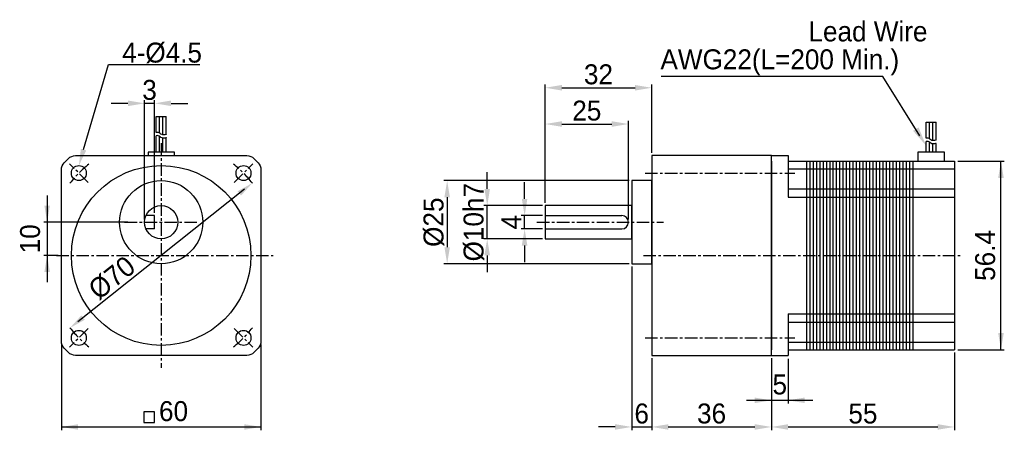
# Model space of a CAD drawing. Extents: x -59 to 237, y 10 to 134.
import ezdxf
from ezdxf.enums import TextEntityAlignment as Align

# ---------------------------------------------------------------- set-up
doc = ezdxf.new("R2010")
doc.units = 0
doc.header["$LTSCALE"] = 3
doc.header["$MEASUREMENT"] = 0
doc.linetypes.add('CENTER', pattern=[2, 1.25, -0.25, 0.25, -0.25])
for name, color, linetype in [('CEN', 1, 'CENTER'), ('DIM', 3, 'CONTINUOUS'), ('PRT', 7, 'CONTINUOUS')]:
    doc.layers.add(name, color=color, linetype=linetype)
doc.styles.add('MONOTXT', font='MS PGothic.ttf')

msp = doc.modelspace()

# ---------------------------------------------------------------- linework, layer by layer
at = {"layer": 'CEN'}
for p, q in [((-16.93, 96.7), (-16.93, 29.3)), ((-38.85, 84.92), (-44.51, 90.58)), ((4.99, 84.92), (10.64, 90.58)), ((128.52, 87.75), (173.52, 87.75)), ((-27.93, 73), (-5.93, 73)), ((96.02, 73), (134.02, 73)), ((-48.41, 63), (16.77, 63)), ((128.02, 63), (223.52, 63)), ((-38.85, 41.08), (-44.51, 35.42)), ((4.99, 41.08), (10.64, 35.42)), ((128.52, 38.25), (173.52, 38.25))]:
    msp.add_line(p, q, dxfattribs=at)
for start, end in [(128.4483, 141.5517), (38.4483, 51.5517), (218.4483, 231.5517), (308.4483, 321.5517)]:
    msp.add_arc((-16.93, 63), 35, start, end, dxfattribs=at)
at = {"layer": 'DIM'}
for p, q in [((-40.27, 94.8), (-32.75, 120.39)), ((-32.75, 120.39), (-5.27, 120.39)), ((200.01, 116.81), (133.41, 116.81)), ((211.16, 98.97), (200.01, 116.81)), ((98.52, 78.8), (98.52, 114.38)), ((103.52, 113.38), (125.52, 113.38)), ((130.52, 93.8), (130.52, 114.38)), ((-21.93, 73.8), (-21.93, 109.7)), ((-18.93, 75.8), (-18.93, 109.7)), ((-26.93, 108.7), (-31.93, 108.7)), ((-18.93, 108.7), (-21.93, 108.7)), ((-13.93, 108.7), (-8.93, 108.7)), ((98.52, 78.8), (98.52, 103.49)), ((103.52, 102.49), (118.52, 102.49)), ((123.52, 73.8), (123.52, 103.49)), ((222.52, 91.3), (236.52, 91.3)), ((235.52, 34.7), (235.52, 91.3)), ((81.08, 83), (81.08, 88)), ((8.13, 82.9), (-41.99, 43.1)), ((123.72, 85.5), (68.04, 85.5)), ((92.32, 80), (92.32, 85)), ((-51.21, 81), (-51.21, 55)), ((69.04, 80.5), (69.04, 65.5)), ((97.72, 78), (80.08, 78)), ((81.08, 68), (81.08, 78)), ((97.72, 75), (91.32, 75)), ((92.32, 71), (92.32, 75)), ((-26.93, 73), (-52.21, 73)), ((97.72, 71), (91.32, 71)), ((97.72, 68), (80.08, 68)), ((92.32, 66), (92.32, 61)), ((-47.93, 63), (-52.21, 63)), ((81.08, 63), (81.08, 58)), ((123.72, 60.5), (68.04, 60.5)), ((124.52, 59.7), (124.52, 10.5)), ((-46.93, 36.24), (-46.93, 10.5)), ((13.07, 36.24), (13.07, 10.5)), ((221.52, 33.9), (221.52, 10.5)), ((222.52, 34.7), (236.52, 34.7)), ((130.52, 32.2), (130.52, 10.5)), ((130.52, 32.2), (130.52, 10.5)), ((130.52, 32), (130.52, 10.5)), ((130.52, 32), (130.52, 10.5)), ((166.52, 32.2), (166.52, 10.5)), ((166.52, 32), (166.52, 10.5)), ((166.52, 32), (166.52, 18.5)), ((166.52, 32), (166.52, 10.5)), ((171.52, 32), (171.52, 18.5)), ((159, 19.5), (179, 19.5)), ((-46.93, 11.5), (13.07, 11.5)), ((119.52, 11.5), (114.52, 11.5)), ((124.52, 11.5), (130.52, 11.5)), ((135.52, 11.5), (161.52, 11.5)), ((135.52, 11.5), (140.52, 11.5)), ((171.52, 11.5), (216.52, 11.5))]:
    msp.add_line(p, q, dxfattribs=at)
msp.add_lwpolyline([(-22.14, 16.06), (-22.14, 12.89), (-18.97, 12.89), (-18.97, 16.06)], close=True, dxfattribs=at)
for points in [[(103.52, 114.21), (103.52, 112.54), (98.52, 113.38)], [(125.52, 114.21), (125.52, 112.54), (130.52, 113.38)], [(-26.93, 109.54), (-26.93, 107.87), (-21.93, 108.7)], [(-13.93, 109.54), (-13.93, 107.87), (-18.93, 108.7)], [(103.52, 103.32), (103.52, 101.65), (98.52, 102.49)], [(118.52, 103.32), (118.52, 101.65), (123.52, 102.49)], [(210.75, 101.46), (209.1, 100.43), (213.02, 96)], [(-39.47, 94.56), (-41.07, 95.03), (-41.68, 90)], [(234.68, 86.3), (236.35, 86.3), (235.52, 91.3)], [(7.08, 81), (6.04, 82.31), (10.48, 84.76)], [(68.21, 80.5), (69.87, 80.5), (69.04, 85.5)], [(80.24, 83), (81.91, 83), (81.08, 78)], [(91.48, 80), (93.15, 80), (92.32, 75)], [(-52.04, 78), (-50.38, 78), (-51.21, 73)], [(91.48, 66), (93.15, 66), (92.32, 71)], [(68.21, 65.5), (69.87, 65.5), (69.04, 60.5)], [(80.24, 63), (81.91, 63), (81.08, 68)], [(-52.04, 58), (-50.38, 58), (-51.21, 63)], [(-39.91, 43.69), (-40.95, 45), (-44.34, 41.24)], [(234.68, 39.7), (236.35, 39.7), (235.52, 34.7)], [(161.52, 20.33), (161.52, 18.67), (166.52, 19.5)], [(176.52, 20.33), (176.52, 18.67), (171.52, 19.5)], [(-41.93, 12.33), (-41.93, 10.67), (-46.93, 11.5)], [(8.07, 12.33), (8.07, 10.67), (13.07, 11.5)], [(119.52, 12.33), (119.52, 10.67), (124.52, 11.5)], [(135.52, 12.33), (135.52, 10.67), (130.52, 11.5)], [(135.52, 12.33), (135.52, 10.67), (130.52, 11.5)], [(161.52, 12.33), (161.52, 10.67), (166.52, 11.5)], [(171.52, 12.33), (171.52, 10.67), (166.52, 11.5)], [(216.52, 12.33), (216.52, 10.67), (221.52, 11.5)]]:
    msp.add_solid(points, dxfattribs=at)
at = {"layer": 'PRT'}
for p, q in [((-18.39, 104.73), (-15.39, 104.73)), ((-18.39, 99.98), (-18.39, 104.73)), ((-17.39, 99.75), (-17.39, 104.73)), ((-16.39, 99.25), (-16.39, 104.73)), ((-15.39, 99.41), (-15.39, 104.73)), ((213.02, 98.25), (213.02, 103)), ((213.02, 103), (216.02, 103)), ((214.02, 98.02), (214.02, 103)), ((215.02, 97.52), (215.02, 103)), ((216.02, 97.68), (216.02, 103)), ((-18.39, 94.03), (-18.39, 98.98)), ((-17.39, 94.03), (-17.39, 98.75)), ((-16.39, 94.03), (-16.39, 98.25)), ((-15.39, 94.03), (-15.39, 98.41)), ((213.02, 94.03), (213.02, 97.25)), ((214.02, 94.03), (214.02, 97.02)), ((215.02, 94.03), (215.02, 96.52)), ((216.02, 94.03), (216.02, 96.68)), ((130.52, 93), (130.52, 93)), ((166.52, 93), (171.52, 93)), ((171.52, 93), (171.52, 80.5)), ((166.52, 91.3), (166.52, 34.7)), ((171.52, 91.3), (221.52, 91.3)), ((171.52, 89), (221.52, 89)), ((177.02, 91.3), (177.02, 34.7)), ((178.02, 91.3), (178.02, 34.7)), ((179.02, 91.3), (179.02, 34.7)), ((180.02, 91.3), (180.02, 34.7)), ((181.02, 91.3), (181.02, 34.7)), ((182.02, 91.3), (182.02, 34.7)), ((183.02, 91.3), (183.02, 34.7)), ((184.02, 91.3), (184.02, 34.7)), ((185.02, 91.3), (185.02, 34.7)), ((186.02, 91.3), (186.02, 34.7)), ((187.02, 91.3), (187.02, 34.7)), ((188.02, 91.3), (188.02, 34.7)), ((189.02, 91.3), (189.02, 34.7)), ((190.02, 91.3), (190.02, 34.7)), ((191.02, 91.3), (191.02, 34.7)), ((192.02, 91.3), (192.02, 34.7)), ((193.02, 91.3), (193.02, 34.7)), ((194.02, 91.3), (194.02, 34.7)), ((195.02, 91.3), (195.02, 34.7)), ((196.02, 91.3), (196.02, 34.7)), ((197.02, 91.3), (197.02, 34.7)), ((198.02, 91.3), (198.02, 34.7)), ((199.02, 91.3), (199.02, 34.7)), ((200.02, 91.3), (200.02, 34.7)), ((201.02, 91.3), (201.02, 34.7)), ((202.02, 91.3), (202.02, 34.7)), ((203.02, 91.3), (203.02, 34.7)), ((204.02, 91.3), (204.02, 34.7)), ((205.02, 91.3), (205.02, 34.7)), ((206.02, 91.3), (206.02, 34.7)), ((207.02, 91.3), (207.02, 34.7)), ((208.02, 91.3), (208.02, 34.7)), ((209.02, 91.3), (209.02, 34.7)), ((221.52, 91.3), (221.52, 34.7)), ((171.52, 83), (221.52, 83)), ((171.52, 80.5), (221.52, 80.5)), ((124.52, 78), (98.52, 78)), ((98.52, 78), (98.52, 68)), ((124.52, 68), (124.52, 78)), ((-18.93, 75), (-21.52, 75)), ((-18.93, 71), (-18.93, 75)), ((98.52, 75), (121.52, 75)), ((-18.93, 71), (-21.52, 71)), ((98.52, 71), (121.52, 71)), ((98.52, 68), (124.52, 68)), ((171.52, 45.5), (221.52, 45.5)), ((171.52, 45.5), (171.52, 33)), ((171.52, 43), (221.52, 43)), ((171.52, 37), (221.52, 37)), ((166.52, 33), (171.52, 33)), ((171.52, 34.7), (221.52, 34.7))]:
    msp.add_line(p, q, dxfattribs=at)
for points in [[(-15.39, 99.41, -0.020358), (-15.56, 99.35, -0.147845), (-16.68, 99.3, -0.137204), (-17.26, 99.64, 0.145743), (-17.82, 99.95, 0.090581), (-18.39, 99.98, 0.144349)], [(-15.39, 98.41, -0.020358), (-15.56, 98.35, -0.147845), (-16.68, 98.3, -0.137204), (-17.26, 98.64, 0.145743), (-17.82, 98.95, 0.090581), (-18.39, 98.98, 0.144349)], [(216.02, 97.68, -0.020358), (215.85, 97.62, -0.147845), (214.73, 97.57, -0.137204), (214.14, 97.91, 0.145743), (213.59, 98.22, 0.090581), (213.02, 98.25, 0.144349)], [(216.02, 96.68, -0.020358), (215.85, 96.62, -0.147845), (214.73, 96.57, -0.137204), (214.14, 96.91, 0.145743), (213.59, 97.22, 0.090581), (213.02, 97.25, 0.144349)]]:
    msp.add_lwpolyline(points, format="xyb", dxfattribs=at)
msp.add_lwpolyline([(-42.69, 93), (8.82, 93, -0.198912), (10.95, 92.12), (12.19, 90.88, -0.198912), (13.07, 88.76), (13.07, 37.24, -0.198912), (12.19, 35.12), (10.95, 33.88, -0.198912), (8.82, 33), (-42.69, 33, -0.198912), (-44.81, 33.88), (-46.05, 35.12, -0.198912), (-46.93, 37.24), (-46.93, 88.76, -0.198912), (-46.05, 90.88), (-44.81, 92.12, -0.198912)], format="xyb", close=True, dxfattribs=at)
for points in [[(-12.89, 93.03), (-12.89, 94.03), (-20.89, 94.03), (-20.89, 93.03)], [(218.52, 91.3), (218.52, 94.03), (210.52, 94.03), (210.52, 91.3)]]:
    msp.add_lwpolyline(points, dxfattribs=at)
for points in [[(130.52, 93), (130.52, 33), (166.52, 33), (166.52, 93)], [(124.52, 85.5), (124.52, 60.5), (130.52, 60.5), (130.52, 85.5)]]:
    msp.add_lwpolyline(points, close=True, dxfattribs=at)
for centre, radius in [((-16.93, 63), 27), ((-41.68, 87.75), 2.25), ((7.82, 87.75), 2.25), ((-16.93, 73), 12.5), ((-16.93, 73), 5), ((-41.68, 38.25), 2.25), ((7.82, 38.25), 2.25)]:
    msp.add_circle(centre, radius, dxfattribs=at)
msp.add_arc((121.52, 73), 2, 270, 90, dxfattribs=at)

# ---------------------------------------------------------------- texts
at = {"layer": 'DIM', "style": 'MONOTXT'}
for s, p in [('Lead Wire', (213.42, 130.3)), ('AWG22(L=200 Min.)', (204.92, 121.92))]:
    msp.add_text(s, height=6, dxfattribs=at).set_placement(p, align=Align.MIDDLE_RIGHT)
msp.add_text('4-%%C4.5', height=6, dxfattribs=at).set_placement((-28.66, 123.94), align=Align.MIDDLE_LEFT)
for s, rotation, p in [('10', 90, (-56.36, 68)), ('56.4', 90, (230.75, 63)), ('%%C70', 38.4483, (-31.8, 56.35))]:
    msp.add_text(s, height=6, rotation=rotation, dxfattribs=at).set_placement(p, align=Align.MIDDLE_CENTER)
for s, p in [('5', (169.02, 24.26)), ('60', (-13.22, 16.26))]:
    msp.add_text(s, height=6, dxfattribs=at).set_placement(p, align=Align.MIDDLE_CENTER)
at = {"layer": 'DIM', "char_height": 6, "attachment_point": 5, "style": 'MONOTXT'}
for s, insert in [('\\A1;32', (114.52, 117.38)), ('\\A1;3', (-20.43, 112.7)), ('\\A1;25', (111.02, 106.49)), ('\\A1;6', (127.52, 15.5)), ('\\A1;36', (148.52, 15.5)), ('\\A1;55', (194.02, 15.5))]:
    msp.add_mtext(s, dxfattribs=dict(at, insert=insert))
at = {"layer": 'DIM', "char_height": 6, "attachment_point": 5, "rotation": 90, "style": 'MONOTXT'}
for s, insert in [('\\A1;%%C10h7', (77.08, 73)), ('\\A1;%%C25', (65.04, 73)), ('\\A1;4', (88.32, 73))]:
    msp.add_mtext(s, dxfattribs=dict(at, insert=insert))

doc.saveas('drawing.dxf')
